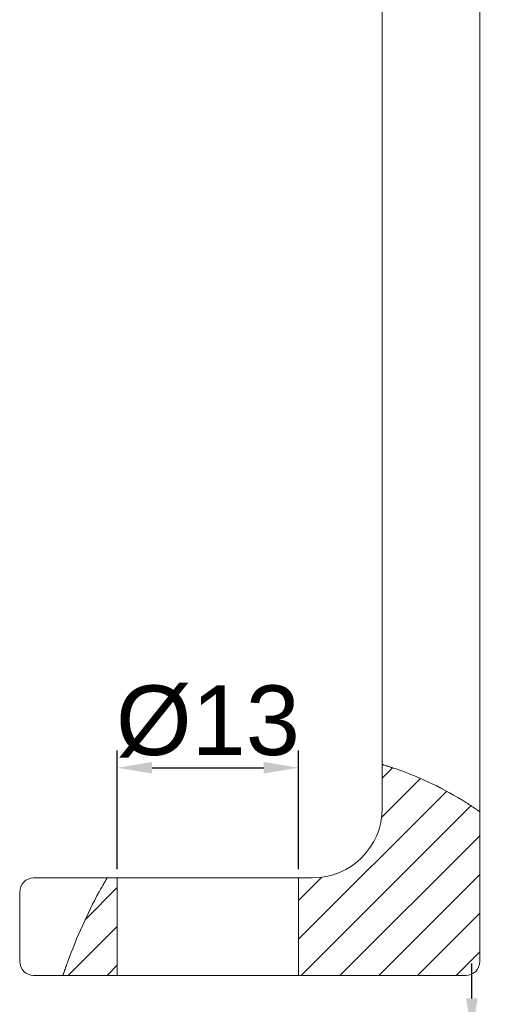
# Model space of a CAD drawing. Header units: millimetres. Extents: x 1418 to 1925, y 1452 to 1840.
# Tile 9 of 18: x 1717 to 1751, y 1552 to 1623. Entities that reach past the tile are written whole.
import ezdxf

# ---------------------------------------------------------------- set-up
doc = ezdxf.new("R2010")
doc.units = ezdxf.units.MM
doc.layers.add('1', color=7, linetype='Continuous', true_color=0xffffff)
doc.layers.add('尺寸线层', color=3, linetype='Continuous', lineweight=18)
doc.styles.get("Standard").update_dxf_attribs({"font": 'arial.ttf'})
doc.dimstyles.new('ISO-25', dxfattribs={"dimtxt": 5, "dimasz": 2.5, "dimexe": 1.25, "dimexo": 0.625, "dimtad": 1, "dimtxsty": 'Standard', "dimcen": 2.5, "dimadec": 0, "dimazin": 0, "dimtfac": 1, "dimtmove": 0, "dimatfit": 3, "dimfxl": 1, "dimarcsym": 0})

# ---------------------------------------------------------------- blocks, each defined once
blk = doc.blocks.new('*D84')
at = {"layer": 'Defpoints', "color": 0, "transparency": 16777216}
for p in [(1737.203, 1569.287), (1724.203, 1561.374), (1737.203, 1561.374)]:
    blk.add_point(p, dxfattribs=at)
at = {"layer": '尺寸线层', "color": 0, "lineweight": -2, "transparency": 16777216}
for p, q in [((1724.203, 1561.999), (1724.203, 1570.537)), ((1737.203, 1561.999), (1737.203, 1570.537)), ((1726.703, 1569.287), (1734.703, 1569.287))]:
    blk.add_line(p, q, dxfattribs=at)
at = {"layer": '尺寸线层', "color": 0, "transparency": 16777216}
for points in [[(1726.703, 1569.704), (1726.703, 1568.871), (1724.203, 1569.287)], [(1734.703, 1569.704), (1734.703, 1568.871), (1737.203, 1569.287)]]:
    blk.add_solid(points, dxfattribs=at)
at = {"layer": '尺寸线层', "color": 0, "transparency": 16777216, "insert": (1730.703, 1572.605), "char_height": 5, "attachment_point": 5}
blk.add_mtext('%%C13', dxfattribs=at)
blk = doc.blocks.new('*D85')
at = {"layer": 'Defpoints', "color": 0, "transparency": 16777216}
for p in [(1741.003, 1550.225), (1741.003, 1544.225), (1749.637, 1544.225)]:
    blk.add_point(p, dxfattribs=at)
at = {"layer": '尺寸线层', "color": 0, "lineweight": -2, "transparency": 16777216}
for p, q in [((1749.637, 1552.725), (1749.637, 1555.225)), ((1741.628, 1550.225), (1750.887, 1550.225)), ((1749.637, 1550.225), (1749.637, 1544.225)), ((1741.628, 1544.225), (1750.887, 1544.225)), ((1749.637, 1541.725), (1749.637, 1539.225))]:
    blk.add_line(p, q, dxfattribs=at)
at = {"layer": '尺寸线层', "color": 0, "transparency": 16777216}
for points in [[(1749.22, 1552.725), (1750.053, 1552.725), (1749.637, 1550.225)], [(1749.22, 1541.725), (1750.053, 1541.725), (1749.637, 1544.225)]]:
    blk.add_solid(points, dxfattribs=at)
at = {"layer": '尺寸线层', "color": 0, "transparency": 16777216, "insert": (1746.459, 1547.225), "char_height": 5, "attachment_point": 5, "rotation": 90}
blk.add_mtext('6', dxfattribs=at)

msp = doc.modelspace()

# ---------------------------------------------------------------- hatches: boundary and pattern name
at = {"layer": '1', "linetype": 'Continuous', "lineweight": 13}
h = msp.add_hatch(dxfattribs=at)
h.set_pattern_fill('ANSI31', scale=0.62, style=0)
h.set_pattern_definition([(45, (782.5845, 1287.1907), (-1.3919397, 1.3919397), [])])
edge = h.paths.add_edge_path(flags=0)
edge.add_spline(control_points=[(1720.301, 1554.374), (1721.144, 1556.86), (1722.204, 1559.243), (1723.477, 1561.374)], knot_values=[0, 0, 0, 0, 1, 1, 1, 1], degree=3, periodic=0)
edge.add_line((1723.477, 1561.374), (1724.203, 1561.374))
edge.add_line((1724.203, 1561.374), (1724.203, 1554.374))
edge.add_line((1724.203, 1554.374), (1720.301, 1554.374))
edge = h.paths.add_edge_path(flags=0)
edge.add_line((1750.203, 1566.122), (1750.203, 1555.374))
edge.add_arc((1749.203, 1555.374), 1, 270, 360, ccw=False)
edge.add_line((1749.203, 1554.374), (1737.203, 1554.374))
edge.add_line((1737.203, 1554.374), (1737.203, 1561.374))
edge.add_line((1737.203, 1561.374), (1738.203, 1561.374))
edge.add_arc((1738.203, 1566.374), 5, 270, 360)
edge.add_line((1743.203, 1566.374), (1743.203, 1569.517))
edge.add_spline(control_points=[(1743.203, 1569.517), (1745.754, 1568.765), (1748.181, 1567.574), (1750.203, 1566.122)], knot_values=[0, 0, 0, 0, 1, 1, 1, 1], degree=3, periodic=0)

# ---------------------------------------------------------------- linework, layer by layer
at = {"layer": '1', "color": 7, "linetype": 'Continuous', "lineweight": 13}
for p, q in [((1750.203, 1662.874), (1750.203, 1566.125)), ((1718.204, 1561.374), (1723.48, 1561.374)), ((1717.203, 1560.374), (1717.203, 1555.374)), ((1718.205, 1554.374), (1720.303, 1554.374))]:
    msp.add_line(p, q, dxfattribs=at)
at = {"layer": '1', "color": 7, "linetype": 'Continuous', "lineweight": 18}
for p, q in [((1750.203, 1662.874), (1750.203, 1566.124)), ((1743.203, 1569.518), (1743.203, 1645.374)), ((1743.203, 1566.374), (1743.203, 1569.517)), ((1750.203, 1566.122), (1750.203, 1555.374)), ((1718.203, 1561.374), (1723.477, 1561.374)), ((1723.477, 1561.374), (1724.203, 1561.374)), ((1724.203, 1561.374), (1724.203, 1554.374)), ((1724.203, 1561.374), (1737.203, 1561.374)), ((1737.203, 1561.374), (1738.203, 1561.374)), ((1737.203, 1554.374), (1737.203, 1561.374)), ((1717.203, 1555.374), (1717.203, 1560.374)), ((1720.301, 1554.374), (1718.203, 1554.374)), ((1724.203, 1554.374), (1720.301, 1554.374)), ((1724.203, 1554.374), (1737.203, 1554.374)), ((1749.203, 1554.374), (1737.203, 1554.374))]:
    msp.add_line(p, q, dxfattribs=at)
for centre, radius, start, end in [((1738.203, 1566.374), 5, 270, 0), ((1718.203, 1560.374), 1, 90, 180), ((1718.203, 1555.374), 1, 180, 270), ((1749.203, 1555.374), 1, 270, 0)]:
    msp.add_arc(centre, radius, start, end, dxfattribs=at)
for points, knots in [([(1743.203, 1569.517), (1743.203, 1569.517), (1743.205, 1569.517), (1743.212, 1569.515), (1743.217, 1569.513), (1743.22, 1569.512), (1743.237, 1569.507), (1743.257, 1569.501), (1743.296, 1569.49), (1743.31, 1569.485), (1743.335, 1569.478), (1743.343, 1569.476), (1743.36, 1569.47), (1743.369, 1569.468), (1743.416, 1569.453), (1743.458, 1569.44), (1743.517, 1569.422), (1743.529, 1569.418), (1743.554, 1569.411), (1743.567, 1569.407), (1743.605, 1569.395), (1743.631, 1569.386), (1743.712, 1569.361), (1743.769, 1569.342), (1743.844, 1569.318), (1743.859, 1569.313), (1743.89, 1569.303), (1743.905, 1569.298), (1743.951, 1569.283), (1743.982, 1569.273), (1744.076, 1569.241), (1744.139, 1569.22), (1744.203, 1569.198)], [0, 0, 0, 0, 0.0625, 0.09375, 0.09375, 0.125, 0.125, 0.25, 0.25, 0.3125, 0.3125, 0.34375, 0.34375, 0.375, 0.375, 0.5, 0.5, 0.53125, 0.53125, 0.5625, 0.5625, 0.625, 0.625, 0.75, 0.75, 0.78125, 0.78125, 0.8125, 0.8125, 0.875, 0.875, 1, 1, 1, 1]), ([(1749.203, 1566.798), (1749.264, 1566.759), (1749.325, 1566.72), (1749.444, 1566.643), (1749.502, 1566.604), (1749.574, 1566.556), (1749.588, 1566.547), (1749.617, 1566.528), (1749.631, 1566.519), (1749.673, 1566.491), (1749.727, 1566.454), (1749.792, 1566.41), (1749.829, 1566.384), (1749.854, 1566.367), (1749.866, 1566.359), (1749.926, 1566.317), (1749.97, 1566.287), (1750.019, 1566.252), (1750.029, 1566.246), (1750.048, 1566.232), (1750.057, 1566.226), (1750.083, 1566.208), (1750.098, 1566.197), (1750.127, 1566.176), (1750.14, 1566.167), (1750.157, 1566.155), (1750.162, 1566.151), (1750.171, 1566.144), (1750.176, 1566.141), (1750.195, 1566.128), (1750.203, 1566.122), (1750.203, 1566.122)], [0, 0, 0, 0, 0.125013, 0.125013, 0.250025, 0.250025, 0.281278, 0.281278, 0.312531, 0.312531, 0.375038, 0.437544, 0.468797, 0.468797, 0.50005, 0.50005, 0.625063, 0.625063, 0.656316, 0.656316, 0.687569, 0.687569, 0.750076, 0.750076, 0.812582, 0.812582, 0.843835, 0.843835, 0.875088, 0.875088, 1, 1, 1, 1]), ([(1722.905, 1560.374), (1722.939, 1560.436), (1722.973, 1560.497), (1723.023, 1560.588), (1723.048, 1560.633), (1723.073, 1560.677), (1723.09, 1560.707), (1723.098, 1560.722), (1723.14, 1560.795), (1723.171, 1560.851), (1723.218, 1560.931), (1723.233, 1560.957), (1723.255, 1560.995), (1723.262, 1561.008), (1723.276, 1561.033), (1723.283, 1561.045), (1723.318, 1561.104), (1723.343, 1561.147), (1723.372, 1561.196), (1723.377, 1561.206), (1723.388, 1561.224), (1723.393, 1561.233), (1723.408, 1561.258), (1723.426, 1561.289), (1723.441, 1561.313), (1723.451, 1561.33), (1723.454, 1561.335), (1723.459, 1561.344), (1723.462, 1561.348), (1723.472, 1561.366), (1723.477, 1561.374), (1723.477, 1561.374)], [0, 0, 0, 0, 0.125014, 0.125014, 0.187521, 0.218775, 0.218775, 0.250028, 0.250028, 0.375042, 0.375042, 0.437549, 0.437549, 0.468803, 0.468803, 0.500056, 0.500056, 0.62507, 0.62507, 0.656324, 0.656324, 0.687577, 0.687577, 0.750084, 0.812591, 0.812591, 0.843845, 0.843845, 0.875098, 0.875098, 1, 1, 1, 1]), ([(1720.301, 1554.374), (1720.301, 1554.374), (1720.301, 1554.375), (1720.303, 1554.38), (1720.304, 1554.383), (1720.305, 1554.388), (1720.306, 1554.391), (1720.312, 1554.408), (1720.319, 1554.428), (1720.333, 1554.467), (1720.338, 1554.482), (1720.349, 1554.515), (1720.355, 1554.532), (1720.374, 1554.588), (1720.389, 1554.631), (1720.409, 1554.689), (1720.413, 1554.702), (1720.422, 1554.726), (1720.426, 1554.739), (1720.44, 1554.777), (1720.449, 1554.804), (1720.477, 1554.885), (1720.498, 1554.941), (1720.524, 1555.016), (1720.53, 1555.031), (1720.54, 1555.062), (1720.546, 1555.077), (1720.562, 1555.123), (1720.573, 1555.154), (1720.607, 1555.247), (1720.63, 1555.31), (1720.654, 1555.374)], [0, 0, 0, 0, 0.0625, 0.0625, 0.09375, 0.09375, 0.125, 0.125, 0.25, 0.25, 0.3125, 0.3125, 0.375, 0.375, 0.5, 0.5, 0.53125, 0.53125, 0.5625, 0.5625, 0.625, 0.625, 0.75, 0.75, 0.78125, 0.78125, 0.8125, 0.8125, 0.875, 0.875, 1, 1, 1, 1])]:
    msp.add_open_spline(points, degree=3, knots=knots, dxfattribs=at)
for points in [[(1744.203, 1569.198), (1745.983, 1568.585), (1747.684, 1567.764), (1749.203, 1566.798)], [(1720.654, 1555.374), (1721.295, 1557.12), (1722.046, 1558.805), (1722.905, 1560.374)]]:
    msp.add_open_spline(points, degree=3, dxfattribs=at)

# ---------------------------------------------------------------- dimensions: what is measured, and where the dimension line sits
at = {"layer": '尺寸线层'}
dim = msp.add_linear_dim(base=(1737.203, 1569.287), p1=(1724.203, 1561.374), p2=(1737.203, 1561.374), text='%%C<>', dimstyle='ISO-25', dxfattribs=at)
dim.commit()
dim.dimension.update_dxf_attribs({"geometry": '*D84', "text_midpoint": (1730.703, 1569.287), "dimtype": 160})
dim = msp.add_linear_dim(base=(1749.637, 1544.225), p1=(1741.003, 1550.225), p2=(1741.003, 1544.225), angle=90, dimstyle='ISO-25', dxfattribs=at)
dim.commit()
dim.dimension.update_dxf_attribs({"geometry": '*D85', "text_midpoint": (1746.459, 1547.225)})

doc.saveas('drawing.dxf')
